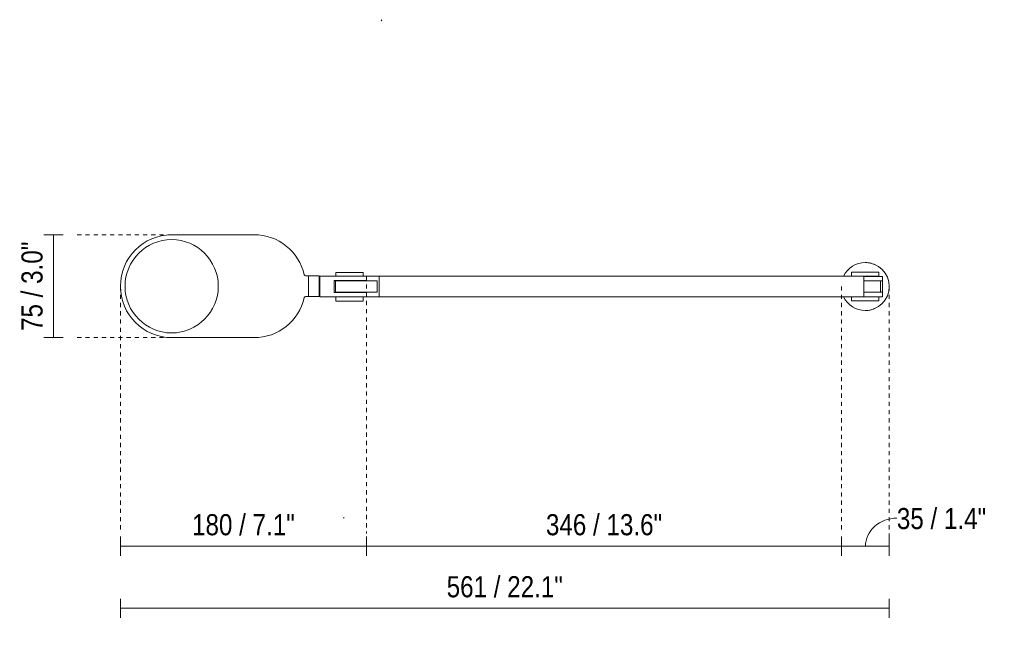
# Model space of a CAD drawing. Header units: millimetres. Extents: x -6793 to -4079, y 173 to 6762.
# Tile 2 of 2: x -6307 to -5589, y 6311 to 6762. Entities that reach past the tile are written whole.
import ezdxf

# ---------------------------------------------------------------- set-up
doc = ezdxf.new("R2010")
doc.units = ezdxf.units.MM
doc.linetypes.add('Dash', pattern=[6, 3, -3])
for name, color, linetype, lineweight in [('Cotas', 7, 'Continuous', 9), ('Cotas-7', 7, 'Continuous', 9), ('Lighthing Fixture Detail Wide Black', 7, 'Continuous', 20), ('Luminarias', 7, 'Continuous', 20)]:
    doc.layers.add(name, color=color, linetype=linetype, lineweight=lineweight)
doc.layers.add('Lighthing Fixture Dim Grey Dash', color=7, linetype='Dash', lineweight=9, true_color=0xd2d2d2)
doc.styles.add('Arial Narrow', font='ARIALN.TTF', dxfattribs={"height": 15.4})
doc.dimstyles.new('FARO_-_2_2mm_Arial_Narrow_mm_Inch_Left', dxfattribs={"dimscale": 304.8, "dimtxt": 15.760837, "dimasz": 0, "dimexe": 0.022966, "dimexo": 0.0625, "dimgap": 0.011483, "dimtad": 1, "dimdec": 0, "dimzin": 0, "dimdsep": 46, "dimtxsty": 'Arial Narrow', "dimblk1": 'NONE', "dimblk2": 'NONE', "dimsah": 1, "dimcen": 0.09, "dimadec": 0, "dimazin": 0, "dimtfac": 1, "dimtdec": 4, "dimtix": 1, "dimtmove": 0, "dimatfit": 3, "dimfxl": 0.022966, "dimfxlon": 1, "dimtvp": 1, "dimtolj": 1, "dimtzin": 0, "dimarcsym": 2})
doc.dimstyles.new('FARO_-_2_2mm_Arial_Narrow_mm_Inch_Left_1', dxfattribs={"dimscale": 304.8, "dimtxt": 15.760837, "dimasz": 0, "dimexe": 0.022966, "dimexo": 0.0625, "dimgap": 0.011483, "dimtad": 1, "dimdec": 0, "dimzin": 0, "dimdsep": 46, "dimtxsty": 'Arial Narrow', "dimblk1": 'NONE', "dimblk2": 'NONE', "dimsah": 1, "dimcen": 0.09, "dimadec": 0, "dimazin": 0, "dimtfac": 1, "dimtdec": 4, "dimtix": 1, "dimtmove": 1, "dimatfit": 3, "dimfxl": 0.022966, "dimfxlon": 1, "dimtvp": 1, "dimtolj": 1, "dimtzin": 0, "dimarcsym": 2})

# ---------------------------------------------------------------- blocks, each defined once
blk = doc.blocks.new('inviting_cliplamp - 20040-122 DOMINICA XL Beige wall lamp-560309-Planta_PDF')
at = {"layer": 'Luminarias'}
for p, q in [((-3672.14, 6605.26), (-3732.14, 6605.26)), ((-3612.6, 6577.76), (-3612.6, 6575.07)), ((-3612.6, 6577.76), (-3592.6, 6577.76)), ((-3592.6, 6575.07), (-3592.6, 6577.76)), ((-3236.56, 6578.01), (-3236.56, 6575.01)), ((-3236.56, 6578.01), (-3216.56, 6578.01)), ((-3218.96, 6583.31), (-3218.96, 6583.17)), ((-3218.96, 6583.17), (-3218.96, 6583.31)), ((-3216.56, 6575), (-3216.56, 6578.01)), ((-3632.6, 6575.26), (-3634.6, 6575.26)), ((-3624.6, 6575.26), (-3632.6, 6575.26)), ((-3632.6, 6560.26), (-3632.6, 6575.26)), ((-3624.6, 6560.26), (-3624.6, 6575.26)), ((-3624.1, 6575.01), (-3602.6, 6575.01)), ((-3624.1, 6575.01), (-3624.1, 6560.01)), ((-3613.75, 6563.08), (-3613.75, 6571.96)), ((-3613.75, 6571.96), (-3602.6, 6571.96)), ((-3612.75, 6571.71), (-3612.75, 6563.31)), ((-3594.82, 6571.71), (-3612.75, 6571.71)), ((-3612.6, 6575.07), (-3592.6, 6575.07)), ((-3590.1, 6575.01), (-3602.6, 6575.01)), ((-3590.1, 6571.96), (-3602.6, 6571.96)), ((-3598.71, 6571.96), (-3598.71, 6571.71)), ((-3594.82, 6571.71), (-3582.45, 6571.71)), ((-3590.19, 6575.01), (-3581.03, 6575.01)), ((-3590.1, 6571.96), (-3590.1, 6575.01)), ((-3582.45, 6563.31), (-3582.45, 6571.71)), ((-3581.03, 6575.01), (-3227.48, 6575.01)), ((-3581.03, 6575.01), (-3581.03, 6560.01)), ((-3227.49, 6575), (-3216.56, 6575)), ((-3213.96, 6574.91), (-3227.49, 6574.91)), ((-3227.48, 6575.01), (-3227.48, 6560.01)), ((-3227.48, 6571.71), (-3222.91, 6571.71)), ((-3213.96, 6571.71), (-3222.9, 6571.71)), ((-3215.42, 6563.31), (-3215.42, 6571.71)), ((-3213.96, 6571.71), (-3213.96, 6574.91)), ((-3213.96, 6571.71), (-3213.96, 6563.31)), ((-3602.6, 6563.08), (-3613.75, 6563.08)), ((-3612.75, 6563.31), (-3594.82, 6563.31)), ((-3602.6, 6563.08), (-3590.1, 6563.08)), ((-3598.71, 6563.31), (-3598.71, 6563.08)), ((-3582.45, 6563.31), (-3594.82, 6563.31)), ((-3590.1, 6560.01), (-3590.1, 6563.08)), ((-3222.91, 6563.31), (-3227.48, 6563.31)), ((-3222.9, 6563.31), (-3213.96, 6563.31)), ((-3213.96, 6560.01), (-3213.96, 6563.31)), ((-3634.59, 6560.26), (-3632.6, 6560.26)), ((-3632.6, 6560.26), (-3624.6, 6560.26)), ((-3602.6, 6560.01), (-3624.1, 6560.01)), ((-3612.6, 6560.01), (-3612.6, 6556.96)), ((-3612.6, 6556.96), (-3592.6, 6556.96)), ((-3602.6, 6560.01), (-3590.1, 6560.01)), ((-3592.6, 6556.96), (-3592.6, 6560.01)), ((-3581.03, 6560.01), (-3590.19, 6560.01)), ((-3227.48, 6560.01), (-3581.03, 6560.01)), ((-3236.56, 6560.01), (-3236.56, 6557.01)), ((-3236.56, 6557.01), (-3216.56, 6557.01)), ((-3227.49, 6560.01), (-3213.96, 6560.01)), ((-3216.56, 6557.01), (-3216.56, 6560.03)), ((-3218.96, 6551.85), (-3218.96, 6551.72)), ((-3218.96, 6551.72), (-3218.96, 6551.85)), ((-3732.14, 6530.26), (-3672.14, 6530.26))]:
    blk.add_line(p, q, dxfattribs=at)
for centre, radius, start, end in [((-3732.14, 6567.76), 37.5, 90, 270), ((-3732.27, 6567.71), 34, 0, 180), ((-3672.14, 6567.76), 37.5, 12.62236, 90), ((-3226.49, 6567.51), 17.5, 90, 154.44243), ((-3226.49, 6567.51), 17.5, 270, 90), ((-3226.49, 6567.51), 17.5, 76.00987, 90), ((-3226.49, 6567.51), 17.5, 76.00987, 90), ((-3226.49, 6567.51), 17.5, 64.51122, 71.51066), ((-3226.49, 6567.51), 17.5, 64.51122, 71.51066), ((-3634.55, 6576.32), 1.06, 200.05074, 269.94926), ((-3732.27, 6567.71), 34, 180, 360), ((-3672.14, 6567.76), 37.5, 270, 347.22853), ((-3634.56, 6559.23), 1.03, 91.95169, 166.36224), ((-3226.49, 6567.51), 17.5, 205.55757, 270), ((-3226.49, 6567.51), 17.5, 270, 283.99013), ((-3226.49, 6567.51), 17.5, 270, 283.99013), ((-3226.49, 6567.51), 17.5, 288.48934, 295.48878), ((-3226.49, 6567.51), 17.5, 288.48934, 295.48878)]:
    blk.add_arc(centre, radius, start, end, dxfattribs=at)
blk = doc.blocks.new('DIMBLOCK6-Planta_PDF')
at = {"layer": 'Cotas-7', "color": 251, "true_color": 0x5b5b5b}
for p, q in [((-6233.3, 6378.23), (-6233.3, 6385.23)), ((-6053.76, 6378.23), (-6053.76, 6385.23)), ((-6233.3, 6378.23), (-6053.76, 6378.23)), ((-6233.3, 6378.23), (-6233.3, 6371.23)), ((-6053.76, 6378.23), (-6053.76, 6371.23))]:
    blk.add_line(p, q, dxfattribs=at)
at = {"layer": 'Cotas-7', "color": 0, "insert": (-6181.06, 6401.63), "char_height": 15.4, "width": 90.0619, "attachment_point": 1, "line_spacing_factor": 0.974696, "style": 'Arial Narrow'}
blk.add_mtext('180 / 7.1"', dxfattribs=at)
blk = doc.blocks.new('_None')
blk = doc.blocks.new('DIMBLOCK7-Planta_PDF')
at = {"layer": 'Cotas-7', "color": 251, "true_color": 0x5b5b5b}
for p, q in [((-6053.76, 6378.23), (-6053.76, 6385.23)), ((-5707.4, 6378.23), (-5707.4, 6385.23)), ((-6053.76, 6378.23), (-5707.4, 6378.23)), ((-6053.76, 6378.23), (-6053.76, 6371.23)), ((-5707.4, 6378.23), (-5707.4, 6371.23))]:
    blk.add_line(p, q, dxfattribs=at)
at = {"layer": 'Cotas-7', "color": 0, "insert": (-5922.99, 6401.63), "char_height": 15.4, "width": 101.77, "attachment_point": 1, "line_spacing_factor": 0.974696, "style": 'Arial Narrow'}
blk.add_mtext('346 / 13.6"', dxfattribs=at)
blk = doc.blocks.new('DIMBLOCK8-Planta_PDF')
at = {"layer": 'Cotas-7', "color": 251, "true_color": 0x5b5b5b}
for p, q in [((-5707.4, 6378.23), (-5707.4, 6385.23)), ((-5672.65, 6378.23), (-5672.65, 6385.23)), ((-5707.4, 6378.23), (-5672.65, 6378.23)), ((-5707.4, 6378.23), (-5707.4, 6371.23)), ((-5672.65, 6378.23), (-5672.65, 6371.23))]:
    blk.add_line(p, q, dxfattribs=at)
blk.add_ellipse((-5667.08, 6378.23), major_axis=(22.94, 0), ratio=0.893297, start_param=1.570796, end_param=3.141593, dxfattribs=at)
at = {"layer": 'Cotas-7', "color": 0, "insert": (-5667.08, 6406.12), "char_height": 15.4, "width": 78.3539, "attachment_point": 1, "line_spacing_factor": 0.974696, "style": 'Arial Narrow'}
blk.add_mtext('35 / 1.4"', dxfattribs=at)
blk = doc.blocks.new('DIMBLOCK9-Planta_PDF')
at = {"layer": 'Cotas-7', "color": 251, "true_color": 0x5b5b5b}
for p, q in [((-6233.3, 6333.02), (-6233.3, 6340.02)), ((-6233.3, 6333.02), (-5672.65, 6333.02)), ((-6233.3, 6333.02), (-6233.3, 6326.02)), ((-5672.65, 6333.02), (-5672.65, 6340.02)), ((-5672.65, 6333.02), (-5672.65, 6326.02))]:
    blk.add_line(p, q, dxfattribs=at)
at = {"layer": 'Cotas-7', "color": 0, "insert": (-5995.38, 6356.42), "char_height": 15.4, "width": 101.77, "attachment_point": 1, "line_spacing_factor": 0.974696, "style": 'Arial Narrow'}
blk.add_mtext('561 / 22.1"', dxfattribs=at)
blk = doc.blocks.new('DIMBLOCK10-Planta_PDF')
at = {"layer": 'Cotas-7', "color": 251, "true_color": 0x5b5b5b}
for p, q in [((-6282.07, 6605.26), (-6289.07, 6605.26)), ((-6282.07, 6605.26), (-6282.07, 6530.26)), ((-6282.07, 6605.26), (-6275.07, 6605.26)), ((-6282.07, 6530.26), (-6289.07, 6530.26)), ((-6282.07, 6530.26), (-6275.07, 6530.26))]:
    blk.add_line(p, q, dxfattribs=at)
at = {"layer": 'Cotas-7', "color": 0, "insert": (-6305.47, 6535.12), "char_height": 15.4, "width": 78.3539, "attachment_point": 1, "rotation": 90, "line_spacing_factor": 0.974696, "style": 'Arial Narrow'}
blk.add_mtext('75 / 3.0"', dxfattribs=at)

msp = doc.modelspace()

# ---------------------------------------------------------------- linework, layer by layer
at = {"layer": 'Lighthing Fixture Detail Wide Black'}
for p, q in [((-6042.62, 6761.97), (-6043.04, 6761.25)), ((-6070.74, 6398.68), (-6070.04, 6399.08)), ((-6070.74, 6398.68), (-6070.04, 6399.08))]:
    msp.add_line(p, q, dxfattribs=at)
at = {"layer": 'Lighthing Fixture Dim Grey Dash'}
for p, q in [((-6195.8, 6605.26), (-6265.8, 6605.26)), ((-6053.76, 6575.01), (-6053.76, 6387.51)), ((-6233.3, 6567.51), (-6233.3, 6387.51)), ((-5707.4, 6567.51), (-5707.4, 6387.51)), ((-5672.65, 6567.51), (-5672.65, 6372.51)), ((-6195.8, 6530.26), (-6265.8, 6530.26))]:
    msp.add_line(p, q, dxfattribs=at)

# ---------------------------------------------------------------- block references
at = {"layer": 'Luminarias'}
msp.add_blockref('inviting_cliplamp - 20040-122 DOMINICA XL Beige wall lamp-560309-Planta_PDF', (-2463.66, 0), dxfattribs=at)

# ---------------------------------------------------------------- dimensions: what is measured, and where the dimension line sits
at = {"layer": 'Cotas', "color": 251, "true_color": 0x5b5b5b}
dim = msp.add_linear_dim(base=(-6282.07, 6530.26), p1=(-6275.07, 6605.26), p2=(-6275.07, 6530.26), angle=90, dimstyle='FARO_-_2_2mm_Arial_Narrow_mm_Inch_Left', override={"dimpost": '<>', "dimfxl": 75}, dxfattribs=at)
dim.commit()
dim.dimension.update_dxf_attribs({"geometry": 'DIMBLOCK10-Planta_PDF', "text_midpoint": (-6295.54, 6567.76)})
dim = msp.add_linear_dim(base=(-5672.65, 6378.23), p1=(-5707.4, 6385.23), p2=(-5672.65, 6371.23), dimstyle='FARO_-_2_2mm_Arial_Narrow_mm_Inch_Left_1', override={"dimpost": '<>', "dimfxl": 37.466202}, dxfattribs=at)
dim.commit()
dim.dimension.update_dxf_attribs({"geometry": 'DIMBLOCK8-Planta_PDF', "text_midpoint": (-5627.91, 6395.85), "dimtype": 160})
for base, p1, p2, override, picture, middle in [((-6053.76, 6378.23), (-6233.3, 6385.23), (-6053.76, 6385.23), {"dimpost": '<>', "dimfxl": 179.539754}, 'DIMBLOCK6-Planta_PDF', (-6143.53, 6391.7)), ((-5707.4, 6378.23), (-6053.76, 6385.23), (-5707.4, 6385.23), {"dimpost": '<>', "dimfxl": 346.357893}, 'DIMBLOCK7-Planta_PDF', (-5880.58, 6391.7)), ((-5672.65, 6333.02), (-6233.3, 6340.02), (-5672.65, 6340.02), {"dimpost": '<>', "dimfxl": 560.64986}, 'DIMBLOCK9-Planta_PDF', (-5952.98, 6346.49))]:
    dim = msp.add_linear_dim(base=base, p1=p1, p2=p2, dimstyle='FARO_-_2_2mm_Arial_Narrow_mm_Inch_Left', override=override, dxfattribs=at)
    dim.commit()
    dim.dimension.update_dxf_attribs({"geometry": picture, "text_midpoint": middle})

doc.saveas('drawing.dxf')
